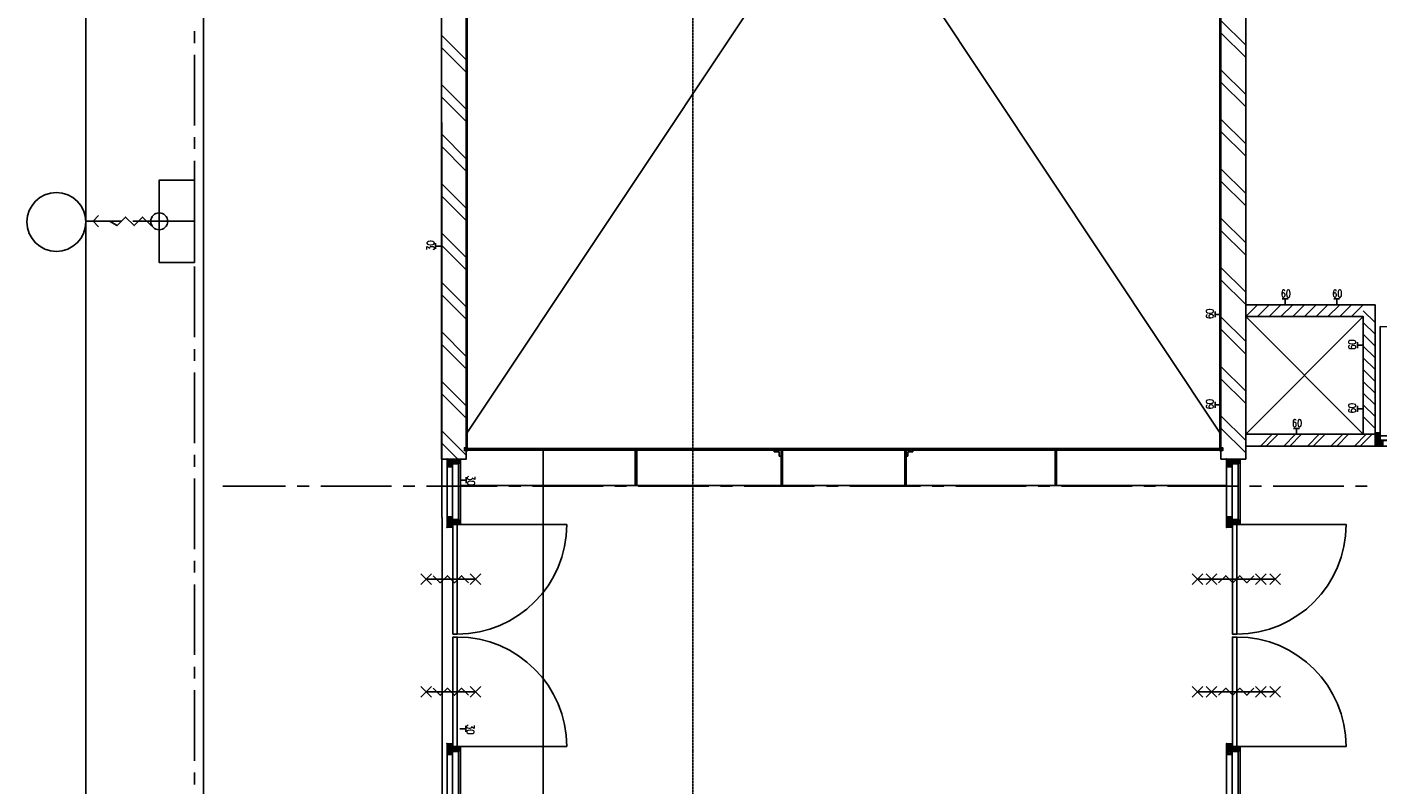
# Model space of a CAD drawing. Extents: x -66955 to 52345, y -20450 to 69550.
# Tile 86 of 132: x -66955 to -55473, y 31645 to 38086. Entities that reach past the tile are written whole.
import ezdxf
from ezdxf.enums import TextEntityAlignment as Align

# ---------------------------------------------------------------- set-up
doc = ezdxf.new("R2010")
doc.units = 0
doc.header["$MEASUREMENT"] = 0
for name, pattern in [('DASHED', [0.75, 0.5, -0.25]), ('HIDDEN', [0.375, 0.25, -0.125]), ('LEEG', [1, -1])]:
    doc.linetypes.add(name, pattern=pattern)
for name, color, linetype in [('-E2-', 7, 'CONTINUOUS'), ('STRAMIEN--E3-', 7, 'CONTINUOUS'), ('STRAMIEN--E7-', 7, 'CONTINUOUS'), ('VERD1--21-', 7, 'CONTINUOUS'), ('VERD1--22-', 7, 'CONTINUOUS'), ('VERD1--24-', 7, 'CONTINUOUS'), ('VERD1--28-', 7, 'CONTINUOUS'), ('VERD1--32-', 7, 'CONTINUOUS'), ('VERD1--E2-', 7, 'CONTINUOUS'), ('VERD1--E5-', 7, 'CONTINUOUS'), ('VERD1--E6-', 7, 'CONTINUOUS')]:
    doc.layers.add(name, color=color, linetype=linetype)
doc.styles.add('ROMANS', font='ROMANS', dxfattribs={"height": 0.2})
doc.styles.add('txt', font='TXT', dxfattribs={"height": 0.2})

# ---------------------------------------------------------------- blocks, each defined once
blk = doc.blocks.new('*O0')
at = {"layer": '-E2-', "color": 7, "linetype": 'CONTINUOUS'}
for points in [[(42000, -89500), (42000, 0), (-76800, 0), (-76800, -89500)], [(-75800, -1000), (41000, -1000), (41000, -79500), (-75800, -79500), (-75800, -1000)], [(41000, -1000), (-75800, -1000), (-75800, -79500), (41000, -79500)]]:
    blk.add_lwpolyline(points, close=True, dxfattribs=at)
blk = doc.blocks.new('A0100S')
at = {"layer": '-E2-', "color": 7, "linetype": 'CONTINUOUS'}
blk.add_blockref('*O0', (-42000, 89500), dxfattribs=at)
blk = doc.blocks.new('*O280')
at = {"layer": 'VERD1--32-', "color": 7, "linetype": 'CONTINUOUS'}
for p, q in [((-1500, 494.36), (-1485.86, 508.5)), ((-1500, 480.22), (-1471.72, 508.5)), ((-1500, 508.5), (-1453, 461.5)), ((-1500, 494.36), (-1458, 452.36)), ((-1500, 480.22), (-1498.28, 478.5)), ((-1491, 475.07), (-1457.57, 508.5)), ((-1491, 460.93), (-1443.43, 508.5)), ((-1491, 446.79), (-1433, 504.79)), ((-1491, 432.65), (-1433, 490.65)), ((-1491, 471.22), (-1458, 438.22)), ((-1485.86, 508.5), (-1438.86, 461.5)), ((-1471.72, 508.5), (-1433, 469.78)), ((-1457.57, 508.5), (-1433, 483.93)), ((-1448.01, 461.5), (-1433, 476.51)), ((-1443.43, 508.5), (-1433, 498.07)), ((-1433.86, 461.5), (-1433, 462.36)), ((-1004.85, 508.5), (-1010, 503.35)), ((-990.71, 508.5), (-1010, 489.21)), ((-976.57, 508.5), (-1010, 475.07)), ((-945, 434.51), (-1010, 499.51)), ((-986.14, 461.5), (-1010, 485.36)), ((-1000.28, 461.5), (-1010, 471.22)), ((-962.43, 508.5), (-1009.43, 461.5)), ((-945, 448.65), (-1004.85, 508.5)), ((-948.28, 508.5), (-995.28, 461.5)), ((-943.71, 461.5), (-990.71, 508.5)), ((-934.14, 508.5), (-985, 457.64)), ((-920, 508.5), (-985, 443.5)), ((-920, 494.36), (-985, 429.36)), ((-945, 420.36), (-985, 460.36)), ((-929.57, 461.5), (-976.57, 508.5)), ((-920, 466.07), (-962.43, 508.5)), ((-920, 480.22), (-948.28, 508.5)), ((-920, 480.22), (-938.72, 461.5)), ((-920, 494.36), (-934.14, 508.5)), ((-920, 466.07), (-924.57, 461.5)), ((920, 494.36), (934.14, 508.5)), ((920, 480.22), (948.28, 508.5)), ((920, 466.07), (962.43, 508.5)), ((920, 508.5), (985, 443.5)), ((920, 494.36), (985, 429.36)), ((920, 480.22), (938.72, 461.5)), ((920, 466.07), (924.57, 461.5)), ((929.57, 461.5), (976.57, 508.5)), ((934.14, 508.5), (985, 457.64)), ((943.71, 461.5), (990.71, 508.5)), ((945, 448.65), (1004.85, 508.5)), ((945, 434.51), (1010, 499.51)), ((945, 420.36), (985, 460.36)), ((948.28, 508.5), (995.28, 461.5)), ((962.43, 508.5), (1009.43, 461.5)), ((976.57, 508.5), (1010, 475.07)), ((986.14, 461.5), (1010, 485.36)), ((990.71, 508.5), (1010, 489.21)), ((1000.28, 461.5), (1010, 471.22)), ((1004.85, 508.5), (1010, 503.35)), ((1443.43, 508.5), (1433, 498.07)), ((1457.57, 508.5), (1433, 483.93)), ((1471.72, 508.5), (1433, 469.78)), ((1491, 446.79), (1433, 504.79)), ((1491, 432.65), (1433, 490.65)), ((1448.01, 461.5), (1433, 476.51)), ((1433.86, 461.5), (1433, 462.36)), ((1485.86, 508.5), (1438.86, 461.5)), ((1491, 460.93), (1443.43, 508.5)), ((1500, 508.5), (1453, 461.5)), ((1491, 475.07), (1457.57, 508.5)), ((1500, 494.36), (1458, 452.36)), ((1491, 471.22), (1458, 438.22)), ((1500, 480.22), (1471.72, 508.5)), ((1500, 494.36), (1485.86, 508.5)), ((1500, 480.22), (1498.28, 478.5)), ((-1500, 409.51), (-1458, 451.51)), ((-1500, 395.36), (-1458, 437.36)), ((-1500, 423.65), (-1499.15, 424.5)), ((-1500, 423.65), (-1470.85, 394.5)), ((-1500, 409.51), (-1484.99, 394.5)), ((-1500, 395.36), (-1499.14, 394.5)), ((-1491, 457.07), (-1458, 424.07)), ((-1491, 442.93), (-1458.57, 410.5)), ((-1491, 428.79), (-1464, 401.79)), ((-1486.72, 394.5), (-1458, 423.22)), ((-1472.58, 394.5), (-1464, 403.08)), ((-945, 455.22), (-985, 415.22)), ((-949.28, 410.5), (-985, 446.22)), ((-951, 398.08), (-985, 432.08)), ((-961.56, 394.5), (-985, 417.94)), ((-945, 441.07), (-979, 407.07)), ((-975.71, 394.5), (-979, 397.79)), ((-945, 426.93), (-977.43, 394.5)), ((-951, 406.79), (-963.29, 394.5)), ((-945, 412.79), (-947.29, 410.5)), ((945, 455.22), (985, 415.22)), ((945, 441.07), (979, 407.07)), ((945, 426.93), (977.43, 394.5)), ((945, 412.79), (947.29, 410.5)), ((949.28, 410.5), (985, 446.22)), ((951, 398.08), (985, 432.08)), ((951, 406.79), (963.29, 394.5)), ((961.56, 394.5), (985, 417.94)), ((975.71, 394.5), (979, 397.79)), ((1491, 457.07), (1458, 424.07)), ((1500, 409.51), (1458, 451.51)), ((1500, 395.36), (1458, 437.36)), ((1486.72, 394.5), (1458, 423.22)), ((1491, 442.93), (1458.57, 410.5)), ((1491, 428.79), (1464, 401.79)), ((1472.58, 394.5), (1464, 403.08)), ((1500, 423.65), (1470.85, 394.5)), ((1500, 409.51), (1484.99, 394.5)), ((1500, 395.36), (1499.14, 394.5)), ((1500, 423.65), (1499.15, 424.5))]:
    blk.add_line(p, q, dxfattribs=at)
for points in [[(-1500, 508.5), (-1433, 508.5), (-1433, 461.5), (-1458, 461.5), (-1458, 410.5), (-1464, 410.5), (-1464, 394.5), (-1500, 394.5), (-1500, 424.5), (-1491, 424.5), (-1491, 478.5), (-1500, 478.5)], [(-1500, 508.5), (-1433, 508.5), (-1433, 461.5), (-1458, 461.5), (-1458, 410.5), (-1464, 410.5), (-1464, 394.5), (-1500, 394.5), (-1500, 424.5), (-1491, 424.5), (-1491, 478.5), (-1500, 478.5)], [(-1458, 461.5), (-985, 461.5), (-985, 410.5), (-1458, 410.5)], [(-1010, 508.5), (-1433, 508.5), (-1433, 461.5), (-1010, 461.5)], [(-920, 508.5), (-1010, 508.5), (-1010, 461.5), (-985, 461.5), (-985, 410.5), (-979, 410.5), (-979, 394.5), (-951, 394.5), (-951, 410.5), (-945, 410.5), (-945, 461.5), (-920, 461.5)], [(-920, 508.5), (-1010, 508.5), (-1010, 461.5), (-985, 461.5), (-985, 410.5), (-979, 410.5), (-979, 394.5), (-951, 394.5), (-951, 410.5), (-945, 410.5), (-945, 461.5), (-920, 461.5)], [(-943, 459.5), (-13, 459.5), (-13, 421.5), (-943, 421.5)], [(943, 459.5), (13, 459.5), (13, 421.5), (943, 421.5)], [(920, 508.5), (1010, 508.5), (1010, 461.5), (985, 461.5), (985, 410.5), (979, 410.5), (979, 394.5), (951, 394.5), (951, 410.5), (945, 410.5), (945, 461.5), (920, 461.5)], [(920, 508.5), (1010, 508.5), (1010, 461.5), (985, 461.5), (985, 410.5), (979, 410.5), (979, 394.5), (951, 394.5), (951, 410.5), (945, 410.5), (945, 461.5), (920, 461.5)], [(1458, 461.5), (985, 461.5), (985, 410.5), (1458, 410.5)], [(1010, 508.5), (1433, 508.5), (1433, 461.5), (1010, 461.5)], [(1500, 508.5), (1433, 508.5), (1433, 461.5), (1458, 461.5), (1458, 410.5), (1464, 410.5), (1464, 394.5), (1500, 394.5), (1500, 424.5), (1491, 424.5), (1491, 478.5), (1500, 478.5)], [(1500, 508.5), (1433, 508.5), (1433, 461.5), (1458, 461.5), (1458, 410.5), (1464, 410.5), (1464, 394.5), (1500, 394.5), (1500, 424.5), (1491, 424.5), (1491, 478.5), (1500, 478.5)], [(-979, 410.5), (-1464, 410.5), (-1464, 394.5), (-979, 394.5)], [(979, 410.5), (1464, 410.5), (1464, 394.5), (979, 394.5)]]:
    blk.add_lwpolyline(points, close=True, dxfattribs=at)
for points in [[(-13, 421.49, -0.41421356), (-943, -508.5), (-943, 421.5), (-13, 421.5)], [(13, 421.49, 0.41421356), (943, -508.5), (943, 421.5), (13, 421.5)]]:
    blk.add_lwpolyline(points, format="xyb", dxfattribs=at)
for p in [(-1500, 508.5), (-920, 508.5), (920, 508.5), (1500, 508.5)]:
    blk.add_point(p, dxfattribs=at)
at = {"layer": 'VERD1--32-', "color": 7, "linetype": 'CONTINUOUS', "extrusion": (0, 0, -1), "style": 'txt'}
for p in [(1477, 432.5), (-1467, 432.5)]:
    blk.add_text('67x114', height=10, rotation=90, dxfattribs=at).set_placement(p)
blk = doc.blocks.new('BI$DDS')
at = {"layer": 'VERD1--32-', "color": 7, "linetype": 'CONTINUOUS'}
blk.add_blockref('*O280', (-1500, -508.5), dxfattribs=at)
blk = doc.blocks.new('*O307')
at = {"layer": 'VERD1--E6-', "color": 7, "linetype": 'CONTINUOUS'}
for p, q in [((-285, -45), (-375, 45)), ((-375, -45), (-285, 45)), ((330, 0), (-330, 0)), ((-165, -45), (-255, 45)), ((-255, -45), (-165, 45)), ((255, -45), (165, 45)), ((165, -45), (255, 45)), ((375, -45), (285, 45)), ((285, -45), (375, 45))]:
    blk.add_line(p, q, dxfattribs=at)
blk.add_lwpolyline([(150, 30), (90, -30), (30, 30.02), (-30, -30), (-90, 30), (-150, -30)], dxfattribs=at)
blk = doc.blocks.new('*O308')
at = {"layer": 'VERD1--E6-', "color": 7, "linetype": 'CONTINUOUS'}
for p, q in [((-285, -45), (-375, 45)), ((-375, -45), (-285, 45)), ((330, 0), (-330, 0)), ((-165, -45), (-255, 45)), ((-255, -45), (-165, 45)), ((255, -45), (165, 45)), ((165, -45), (255, 45)), ((375, -45), (285, 45)), ((285, -45), (375, 45))]:
    blk.add_line(p, q, dxfattribs=at)
blk.add_lwpolyline([(150, 30), (90, -30), (30, 30.02), (-30, -30), (-90, 30), (-150, -30)], dxfattribs=at)
blk = doc.blocks.new('*O309')
at = {"layer": 'VERD1--E6-', "color": 7, "linetype": 'CONTINUOUS'}
for p, q in [((-255, -45), (-165, 45)), ((-165, -45), (-255, 45)), ((-210, 0), (210, 0)), ((165, -45), (255, 45)), ((255, -45), (165, 45))]:
    blk.add_line(p, q, dxfattribs=at)
blk.add_lwpolyline([(-150, 30), (-90, -30), (-30, 30.02), (30, -30), (90, 30), (150, -30)], dxfattribs=at)
blk = doc.blocks.new('*O310')
at = {"layer": 'VERD1--E6-', "color": 7, "linetype": 'CONTINUOUS'}
for p, q in [((-255, -45), (-165, 45)), ((-165, -45), (-255, 45)), ((-210, 0), (210, 0)), ((165, -45), (255, 45)), ((255, -45), (165, 45))]:
    blk.add_line(p, q, dxfattribs=at)
blk.add_lwpolyline([(-150, 30), (-90, -30), (-30, 30.02), (30, -30), (90, 30), (150, -30)], dxfattribs=at)
blk = doc.blocks.new('*O311')
at = {"layer": 'VERD1--32-', "color": 7, "linetype": 'CONTINUOUS'}
for p, q in [((-1500, 494.36), (-1485.86, 508.5)), ((-1500, 480.22), (-1471.72, 508.5)), ((-1500, 508.5), (-1453, 461.5)), ((-1500, 494.36), (-1458, 452.36)), ((-1500, 480.22), (-1498.28, 478.5)), ((-1491, 475.07), (-1457.57, 508.5)), ((-1491, 460.93), (-1443.43, 508.5)), ((-1491, 446.79), (-1433, 504.79)), ((-1491, 432.65), (-1433, 490.65)), ((-1491, 471.22), (-1458, 438.22)), ((-1485.86, 508.5), (-1438.86, 461.5)), ((-1471.72, 508.5), (-1433, 469.78)), ((-1457.57, 508.5), (-1433, 483.93)), ((-1448.01, 461.5), (-1433, 476.51)), ((-1443.43, 508.5), (-1433, 498.07)), ((-1433.86, 461.5), (-1433, 462.36)), ((-1004.85, 508.5), (-1010, 503.35)), ((-990.71, 508.5), (-1010, 489.21)), ((-976.57, 508.5), (-1010, 475.07)), ((-945, 434.51), (-1010, 499.51)), ((-986.14, 461.5), (-1010, 485.36)), ((-1000.28, 461.5), (-1010, 471.22)), ((-962.43, 508.5), (-1009.43, 461.5)), ((-945, 448.65), (-1004.85, 508.5)), ((-948.28, 508.5), (-995.28, 461.5)), ((-943.71, 461.5), (-990.71, 508.5)), ((-934.14, 508.5), (-985, 457.64)), ((-920, 508.5), (-985, 443.5)), ((-920, 494.36), (-985, 429.36)), ((-945, 420.36), (-985, 460.36)), ((-929.57, 461.5), (-976.57, 508.5)), ((-920, 466.07), (-962.43, 508.5)), ((-920, 480.22), (-948.28, 508.5)), ((-920, 480.22), (-938.72, 461.5)), ((-920, 494.36), (-934.14, 508.5)), ((-920, 466.07), (-924.57, 461.5)), ((920, 494.36), (934.14, 508.5)), ((920, 480.22), (948.28, 508.5)), ((920, 466.07), (962.43, 508.5)), ((920, 508.5), (985, 443.5)), ((920, 494.36), (985, 429.36)), ((920, 480.22), (938.72, 461.5)), ((920, 466.07), (924.57, 461.5)), ((929.57, 461.5), (976.57, 508.5)), ((934.14, 508.5), (985, 457.64)), ((943.71, 461.5), (990.71, 508.5)), ((945, 448.65), (1004.85, 508.5)), ((945, 434.51), (1010, 499.51)), ((945, 420.36), (985, 460.36)), ((948.28, 508.5), (995.28, 461.5)), ((962.43, 508.5), (1009.43, 461.5)), ((976.57, 508.5), (1010, 475.07)), ((986.14, 461.5), (1010, 485.36)), ((990.71, 508.5), (1010, 489.21)), ((1000.28, 461.5), (1010, 471.22)), ((1004.85, 508.5), (1010, 503.35)), ((1443.43, 508.5), (1433, 498.07)), ((1457.57, 508.5), (1433, 483.93)), ((1471.72, 508.5), (1433, 469.78)), ((1491, 446.79), (1433, 504.79)), ((1491, 432.65), (1433, 490.65)), ((1448.01, 461.5), (1433, 476.51)), ((1433.86, 461.5), (1433, 462.36)), ((1485.86, 508.5), (1438.86, 461.5)), ((1491, 460.93), (1443.43, 508.5)), ((1500, 508.5), (1453, 461.5)), ((1491, 475.07), (1457.57, 508.5)), ((1500, 494.36), (1458, 452.36)), ((1491, 471.22), (1458, 438.22)), ((1500, 480.22), (1471.72, 508.5)), ((1500, 494.36), (1485.86, 508.5)), ((1500, 480.22), (1498.28, 478.5)), ((-1500, 409.51), (-1458, 451.51)), ((-1500, 395.36), (-1458, 437.36)), ((-1500, 423.65), (-1499.15, 424.5)), ((-1500, 423.65), (-1470.85, 394.5)), ((-1500, 409.51), (-1484.99, 394.5)), ((-1500, 395.36), (-1499.14, 394.5)), ((-1491, 457.07), (-1458, 424.07)), ((-1491, 442.93), (-1458.57, 410.5)), ((-1491, 428.79), (-1464, 401.79)), ((-1486.72, 394.5), (-1458, 423.22)), ((-1472.58, 394.5), (-1464, 403.08)), ((-945, 455.22), (-985, 415.22)), ((-949.28, 410.5), (-985, 446.22)), ((-951, 398.08), (-985, 432.08)), ((-961.56, 394.5), (-985, 417.94)), ((-945, 441.07), (-979, 407.07)), ((-975.71, 394.5), (-979, 397.79)), ((-945, 426.93), (-977.43, 394.5)), ((-951, 406.79), (-963.29, 394.5)), ((-945, 412.79), (-947.29, 410.5)), ((945, 455.22), (985, 415.22)), ((945, 441.07), (979, 407.07)), ((945, 426.93), (977.43, 394.5)), ((945, 412.79), (947.29, 410.5)), ((949.28, 410.5), (985, 446.22)), ((951, 398.08), (985, 432.08)), ((951, 406.79), (963.29, 394.5)), ((961.56, 394.5), (985, 417.94)), ((975.71, 394.5), (979, 397.79)), ((1491, 457.07), (1458, 424.07)), ((1500, 409.51), (1458, 451.51)), ((1500, 395.36), (1458, 437.36)), ((1486.72, 394.5), (1458, 423.22)), ((1491, 442.93), (1458.57, 410.5)), ((1491, 428.79), (1464, 401.79)), ((1472.58, 394.5), (1464, 403.08)), ((1500, 423.65), (1470.85, 394.5)), ((1500, 409.51), (1484.99, 394.5)), ((1500, 395.36), (1499.14, 394.5)), ((1500, 423.65), (1499.15, 424.5))]:
    blk.add_line(p, q, dxfattribs=at)
for points in [[(-1500, 508.5), (-1433, 508.5), (-1433, 461.5), (-1458, 461.5), (-1458, 410.5), (-1464, 410.5), (-1464, 394.5), (-1500, 394.5), (-1500, 424.5), (-1491, 424.5), (-1491, 478.5), (-1500, 478.5)], [(-1500, 508.5), (-1433, 508.5), (-1433, 461.5), (-1458, 461.5), (-1458, 410.5), (-1464, 410.5), (-1464, 394.5), (-1500, 394.5), (-1500, 424.5), (-1491, 424.5), (-1491, 478.5), (-1500, 478.5)], [(-1458, 461.5), (-985, 461.5), (-985, 410.5), (-1458, 410.5)], [(-1010, 508.5), (-1433, 508.5), (-1433, 461.5), (-1010, 461.5)], [(-920, 508.5), (-1010, 508.5), (-1010, 461.5), (-985, 461.5), (-985, 410.5), (-979, 410.5), (-979, 394.5), (-951, 394.5), (-951, 410.5), (-945, 410.5), (-945, 461.5), (-920, 461.5)], [(-920, 508.5), (-1010, 508.5), (-1010, 461.5), (-985, 461.5), (-985, 410.5), (-979, 410.5), (-979, 394.5), (-951, 394.5), (-951, 410.5), (-945, 410.5), (-945, 461.5), (-920, 461.5)], [(-943, 459.5), (-13, 459.5), (-13, 421.5), (-943, 421.5)], [(943, 459.5), (13, 459.5), (13, 421.5), (943, 421.5)], [(920, 508.5), (1010, 508.5), (1010, 461.5), (985, 461.5), (985, 410.5), (979, 410.5), (979, 394.5), (951, 394.5), (951, 410.5), (945, 410.5), (945, 461.5), (920, 461.5)], [(920, 508.5), (1010, 508.5), (1010, 461.5), (985, 461.5), (985, 410.5), (979, 410.5), (979, 394.5), (951, 394.5), (951, 410.5), (945, 410.5), (945, 461.5), (920, 461.5)], [(1458, 461.5), (985, 461.5), (985, 410.5), (1458, 410.5)], [(1010, 508.5), (1433, 508.5), (1433, 461.5), (1010, 461.5)], [(1500, 508.5), (1433, 508.5), (1433, 461.5), (1458, 461.5), (1458, 410.5), (1464, 410.5), (1464, 394.5), (1500, 394.5), (1500, 424.5), (1491, 424.5), (1491, 478.5), (1500, 478.5)], [(1500, 508.5), (1433, 508.5), (1433, 461.5), (1458, 461.5), (1458, 410.5), (1464, 410.5), (1464, 394.5), (1500, 394.5), (1500, 424.5), (1491, 424.5), (1491, 478.5), (1500, 478.5)], [(-979, 410.5), (-1464, 410.5), (-1464, 394.5), (-979, 394.5)], [(979, 410.5), (1464, 410.5), (1464, 394.5), (979, 394.5)]]:
    blk.add_lwpolyline(points, close=True, dxfattribs=at)
for points in [[(-13, 421.49, -0.41421356), (-943, -508.5), (-943, 421.5), (-13, 421.5)], [(13, 421.49, 0.41421356), (943, -508.5), (943, 421.5), (13, 421.5)]]:
    blk.add_lwpolyline(points, format="xyb", dxfattribs=at)
for p in [(-1500, 508.5), (-920, 508.5), (920, 508.5), (1500, 508.5)]:
    blk.add_point(p, dxfattribs=at)
at = {"layer": 'VERD1--32-', "color": 7, "linetype": 'CONTINUOUS', "extrusion": (0, 0, -1), "style": 'txt'}
for p in [(1467, 476.49), (-1477, 476.49)]:
    blk.add_text('67x114', height=10, rotation=270, dxfattribs=at).set_placement(p)
blk = doc.blocks.new('BI$HHS')
at = {"layer": 'VERD1--32-', "color": 7, "linetype": 'CONTINUOUS'}
blk.add_blockref('*O311', (-1500, -508.5), dxfattribs=at)
blk = doc.blocks.new('*O314')
at = {"layer": 'VERD1--E2-', "color": 7, "linetype": 'CONTINUOUS'}
for p, q in [((215, -132), (215, 132)), ((-347, 0), (-301, 49)), ((347, 0), (83, 0))]:
    blk.add_line(p, q, dxfattribs=at)
for points in [[(-301, -46), (-347, 0), (-208, 0)], [(-208, 0), (-143, -36), (-71, 36), (1, -36), (73, 36), (145, -36)]]:
    blk.add_lwpolyline(points, dxfattribs=at)
blk.add_circle((215, 0), 72, dxfattribs=at)
blk = doc.blocks.new('*O344')
at = {"layer": 'VERD1--22-', "color": 7, "linetype": 'CONTINUOUS'}
for p, q in [((-3338.5, -94), (-3128.5, -94)), ((-3137.97, -4), (81.5, -4)), ((-3137.97, -16), (-3137.97, -4)), ((-3137.97, -16), (81.5, -16)), ((-3128.5, -17.35), (-3125.35, -20.5)), ((-3128.5, -20.18), (-3128.18, -20.5)), ((-3127.02, -16), (-3122.52, -20.5)), ((-3124.2, -16), (-3119.7, -20.5)), ((-3121.37, -16), (-3118.5, -18.87)), ((-3118.54, -16), (-3118.5, -16.04)), ((-3117.68, -18.98), (-2924.8, -18.98)), ((-2924.8, -18.98), (3280.68, -18.98)), ((-1689.72, -19), (-1689.72, -319)), ((-1689.72, -19), (-1677.72, -19)), ((-1677.72, -19), (-1677.72, -319)), ((-508.48, -34), (-508.48, -19)), ((-465.28, -70.8), (-450.28, -70.8)), ((-450.28, -19), (-450.28, -319)), ((-450.28, -19), (-438.28, -19)), ((-438.28, -19), (-438.28, -319)), ((81.5, -4), (3300.53, -4)), ((81.5, -16), (81.5, -4)), ((81.5, -16), (81.5, -4)), ((81.5, -16), (3300.53, -16)), ((601.28, -19), (601.28, -319)), ((601.28, -19), (613.28, -19)), ((613.28, -19), (613.28, -319)), ((628.28, -70.8), (613.28, -70.8)), ((671.48, -34), (671.48, -19)), ((1881.28, -19), (1881.28, -319)), ((1881.28, -19), (1893.28, -19)), ((1893.28, -19), (1893.28, -319)), ((3281.54, -16), (3281.5, -16.04)), ((3284.37, -16), (3281.5, -18.87)), ((3287.2, -16), (3282.7, -20.5)), ((3290.02, -16), (3285.52, -20.5)), ((3291.5, -17.35), (3288.35, -20.5)), ((3291.5, -20.18), (3291.18, -20.5)), ((3300.53, -16), (3300.53, -4)), ((3300.84, -318.98), (-3093.77, -318.98)), ((-1689.72, -319), (-1677.72, -319)), ((-450.28, -319), (-438.28, -319)), ((601.28, -319), (613.28, -319)), ((1881.28, -319), (1893.28, -319))]:
    blk.add_line(p, q, dxfattribs=at)
at = {"layer": 'VERD1--22-', "color": 7, "linetype": 'LEEG'}
for p, q in [((-3137.97, -10), (81.5, -10)), ((-1683.72, -19), (-1683.72, -319)), ((-444.28, -19), (-444.28, -319)), ((81.5, -10), (3300.53, -10)), ((607.28, -19), (607.28, -319)), ((1887.28, -19), (1887.28, -319))]:
    blk.add_line(p, q, dxfattribs=at)
at = {"layer": 'VERD1--22-', "color": 7, "linetype": 'CONTINUOUS'}
for points in [[(-3143.5, 2.5), (-3143.5, -22.5), (-3118.5, -22.5), (-3118.5, 2.5)], [(-3118.5, -20.5), (-3118.5, -22.5), (-3143.5, -22.5), (-3143.5, 2.5), (-3118.5, 2.5), (-3118.5, 0.5), (-3141.5, 0.5), (-3141.5, -20.5)], [(3306.5, 2.5), (3306.5, -22.5), (3281.5, -22.5), (3281.5, 2.5)], [(3281.5, -20.5), (3281.5, -22.5), (3306.5, -22.5), (3306.5, 2.5), (3281.5, 2.5), (3281.5, 0.5), (3304.5, 0.5), (3304.5, -20.5)], [(-3128.5, -16), (-3128.5, -20.5), (-3118.5, -20.5), (-3118.5, -16)], [(3291.5, -16), (3291.5, -20.5), (3281.5, -20.5), (3281.5, -16)]]:
    blk.add_lwpolyline(points, close=True, dxfattribs=at)
for points in [[(-3093.77, -318.98), (-3175.5, -318.98), (-3175.5, -95), (-3127.5, -95), (-3127.5, -23.45)], [(-3127.5, -23.45), (-3117.68, -23.45), (-3117.68, -18.98)], [(-450.28, -70.8), (-450.28, -19), (-508.48, -19)], [(-465.28, -70.8), (-465.28, -34), (-508.48, -34)], [(613.28, -70.8), (613.28, -19), (671.48, -19)], [(628.28, -70.8), (628.28, -34), (671.48, -34)], [(3256.77, -318.98), (3338.5, -318.98), (3338.5, -95), (3290.5, -95), (3290.5, -23.45)], [(3290.5, -23.45), (3280.68, -23.45), (3280.68, -18.98)]]:
    blk.add_lwpolyline(points, dxfattribs=at)
blk = doc.blocks.new('*O432')
at = {"layer": 'VERD1--32-', "color": 7, "linetype": 'CONTINUOUS'}
for p, q in [((-509, 494.36), (-494.86, 508.5)), ((-509, 480.22), (-480.72, 508.5)), ((-509, 508.5), (-462, 461.5)), ((-509, 494.36), (-467, 452.36)), ((-509, 480.22), (-507.28, 478.5)), ((-500, 475.07), (-466.57, 508.5)), ((-500, 460.93), (-452.43, 508.5)), ((-500, 446.79), (-442, 504.79)), ((-500, 432.65), (-442, 490.65)), ((-500, 471.22), (-467, 438.22)), ((-494.86, 508.5), (-447.86, 461.5)), ((-480.72, 508.5), (-442, 469.78)), ((-466.57, 508.5), (-442, 483.93)), ((-457.01, 461.5), (-442, 476.51)), ((-452.43, 508.5), (-442, 498.07)), ((-442.86, 461.5), (-442, 462.36)), ((452.43, 508.5), (442, 498.07)), ((466.57, 508.5), (442, 483.93)), ((480.72, 508.5), (442, 469.78)), ((500, 446.79), (442, 504.79)), ((500, 432.65), (442, 490.65)), ((457.01, 461.5), (442, 476.51)), ((442.86, 461.5), (442, 462.36)), ((494.86, 508.5), (447.86, 461.5)), ((500, 460.93), (452.43, 508.5)), ((509, 508.5), (462, 461.5)), ((500, 475.07), (466.57, 508.5)), ((509, 494.36), (467, 452.36)), ((500, 471.22), (467, 438.22)), ((509, 480.22), (480.72, 508.5)), ((509, 494.36), (494.86, 508.5)), ((509, 480.22), (507.28, 478.5)), ((-509, 409.51), (-467, 451.51)), ((-509, 395.36), (-467, 437.36)), ((-509, 423.65), (-508.15, 424.5)), ((-509, 423.65), (-479.85, 394.5)), ((-509, 409.51), (-493.99, 394.5)), ((-509, 395.36), (-508.14, 394.5)), ((-500, 457.07), (-467, 424.07)), ((-500, 442.93), (-467.57, 410.5)), ((-500, 428.79), (-473, 401.79)), ((-495.72, 394.5), (-467, 423.22)), ((-481.58, 394.5), (-473, 403.08)), ((500, 457.07), (467, 424.07)), ((509, 409.51), (467, 451.51)), ((509, 395.36), (467, 437.36)), ((495.72, 394.5), (467, 423.22)), ((500, 442.93), (467.57, 410.5)), ((500, 428.79), (473, 401.79)), ((481.58, 394.5), (473, 403.08)), ((509, 423.65), (479.85, 394.5)), ((509, 409.51), (493.99, 394.5)), ((509, 395.36), (508.14, 394.5)), ((509, 423.65), (508.15, 424.5))]:
    blk.add_line(p, q, dxfattribs=at)
for points in [[(-509, 508.5), (-442, 508.5), (-442, 461.5), (-467, 461.5), (-467, 410.5), (-473, 410.5), (-473, 394.5), (-509, 394.5), (-509, 424.5), (-500, 424.5), (-500, 478.5), (-509, 478.5)], [(-509, 508.5), (-442, 508.5), (-442, 461.5), (-467, 461.5), (-467, 410.5), (-473, 410.5), (-473, 394.5), (-509, 394.5), (-509, 424.5), (-500, 424.5), (-500, 478.5), (-509, 478.5)], [(465, 459.5), (-465, 459.5), (-465, 421.5), (465, 421.5)], [(-442, 508.5), (442, 508.5), (442, 461.5), (-442, 461.5)], [(509, 508.5), (442, 508.5), (442, 461.5), (467, 461.5), (467, 410.5), (473, 410.5), (473, 394.5), (509, 394.5), (509, 424.5), (500, 424.5), (500, 478.5), (509, 478.5)], [(509, 508.5), (442, 508.5), (442, 461.5), (467, 461.5), (467, 410.5), (473, 410.5), (473, 394.5), (509, 394.5), (509, 424.5), (500, 424.5), (500, 478.5), (509, 478.5)]]:
    blk.add_lwpolyline(points, close=True, dxfattribs=at)
blk.add_lwpolyline([(465, -508.5), (465, 421.5), (-465, 421.5)], dxfattribs=at)
blk.add_arc((465, 421.51), 930, 180, 270, dxfattribs=at)
for p in [(-509, 508.5), (509, 508.5)]:
    blk.add_point(p, dxfattribs=at)
at = {"layer": 'VERD1--32-', "color": 7, "linetype": 'CONTINUOUS', "style": 'txt'}
for p in [(-486, 476.5), (476, 476.5)]:
    blk.add_text('67x114', height=10, rotation=270, dxfattribs=at).set_placement(p)
blk = doc.blocks.new('BI$ZSS')
at = {"layer": 'VERD1--32-', "color": 7, "linetype": 'CONTINUOUS'}
blk.add_blockref('*O432', (509, -508.5), dxfattribs=at)

msp = doc.modelspace()

# ---------------------------------------------------------------- linework, layer by layer
at = {"layer": 'STRAMIEN--E3-', "color": 251, "linetype": 'DASHED'}
msp.add_line((-61292, 69050), (-61292, 22497), dxfattribs=at)
at = {"layer": 'STRAMIEN--E7-', "color": 7, "linetype": 'CONTINUOUS'}
for p, q in [((-65530, 38050), (-65530, 37950)), ((-65530, 37850), (-65530, 37550)), ((-65530, 37550), (-65530, 37250)), ((-65530, 37150), (-65530, 37050)), ((-65530, 36950), (-65530, 36650)), ((-65530, 36650), (-65530, 36350)), ((-66455, 36435), (-66155, 36435)), ((-66055, 36435), (-65955, 36435)), ((-65855, 36435), (-65555, 36435)), ((-65555, 36435), (-65530, 36435)), ((-65530, 36250), (-65530, 36150)), ((-65530, 36050), (-65530, 35750)), ((-65530, 35750), (-65530, 35450)), ((-65530, 35350), (-65530, 35250)), ((-65530, 35150), (-65530, 34850)), ((-65530, 34850), (-65530, 34550)), ((-65530, 34450), (-65530, 34350)), ((-65530, 34250), (-65530, 33950)), ((-65530, 33950), (-65530, 33650)), ((-65530, 33550), (-65530, 33450)), ((-65530, 33350), (-65530, 33050)), ((-65530, 33050), (-65530, 32750)), ((-65530, 32650), (-65530, 32550)), ((-65530, 32450), (-65530, 32150)), ((-65530, 32150), (-65530, 31850)), ((-65530, 31750), (-65530, 31650))]:
    msp.add_line(p, q, dxfattribs=at)
at = {"layer": 'STRAMIEN--E7-', "color": 6, "linetype": 'CONTINUOUS'}
for p, q in [((-65056, 34185), (-65290, 34185)), ((-64756, 34185), (-65056, 34185)), ((-64556, 34185), (-64656, 34185)), ((-64156, 34185), (-64456, 34185)), ((-63856, 34185), (-64156, 34185)), ((-63656, 34185), (-63756, 34185)), ((-63256, 34185), (-63556, 34185)), ((-62956, 34185), (-63256, 34185)), ((-62756, 34185), (-62856, 34185)), ((-62356, 34185), (-62656, 34185)), ((-62056, 34185), (-62356, 34185)), ((-61856, 34185), (-61956, 34185)), ((-61456, 34185), (-61756, 34185)), ((-61156, 34185), (-61456, 34185)), ((-60956, 34185), (-61056, 34185)), ((-60556, 34185), (-60856, 34185)), ((-60256, 34185), (-60556, 34185)), ((-60056, 34185), (-60156, 34185)), ((-59656, 34185), (-59956, 34185)), ((-59356, 34185), (-59656, 34185)), ((-59156, 34185), (-59256, 34185)), ((-58756, 34185), (-59056, 34185)), ((-58456, 34185), (-58756, 34185)), ((-58256, 34185), (-58356, 34185)), ((-57856, 34185), (-58156, 34185)), ((-57556, 34185), (-57856, 34185)), ((-57356, 34185), (-57456, 34185)), ((-56956, 34185), (-57256, 34185)), ((-56656, 34185), (-56956, 34185)), ((-56456, 34185), (-56556, 34185)), ((-56056, 34185), (-56356, 34185)), ((-55756, 34185), (-56056, 34185)), ((-55556, 34185), (-55656, 34185))]:
    msp.add_line(p, q, dxfattribs=at)
at = {"layer": 'STRAMIEN--E7-', "color": 7, "linetype": 'CONTINUOUS'}
msp.add_circle((-66705, 36430), 250.05, dxfattribs=at)
at = {"layer": 'VERD1--21-', "color": 7, "linetype": 'CONTINUOUS'}
for p, q in [((-63430, 44475), (-63430, 34415)), ((-56590, 34415), (-56590, 44475)), ((-63220, 44265), (-63220, 34415)), ((-56800, 34415), (-56800, 44265)), ((-56590, 37932.5), (-56800, 38142.5)), ((-63430, 38017.5), (-63220, 37807.5)), ((-56590, 37827.5), (-56800, 38037.5)), ((-63430, 37912.5), (-63220, 37702.5)), ((-56590, 37512.5), (-56800, 37722.5)), ((-63430, 37597.5), (-63220, 37387.5)), ((-56590, 37407.5), (-56800, 37617.5)), ((-63430, 37492.5), (-63220, 37282.5)), ((-56590, 37092.5), (-56800, 37302.5)), ((-63430, 37177.5), (-63220, 36967.5)), ((-56590, 36987.5), (-56800, 37197.5)), ((-63430, 37072.5), (-63220, 36862.5)), ((-56590, 36672.5), (-56800, 36882.5)), ((-63430, 36757.5), (-63220, 36547.5)), ((-56590, 36567.5), (-56800, 36777.5)), ((-63430, 36652.5), (-63220, 36442.5)), ((-56590, 36252.5), (-56800, 36462.5)), ((-63430, 36337.5), (-63220, 36127.5)), ((-56590, 36147.5), (-56800, 36357.5)), ((-63430, 36232.5), (-63220, 36022.5)), ((-56590, 35832.5), (-56800, 36042.5)), ((-63430, 35917.5), (-63220, 35707.5)), ((-56590, 35727.5), (-56800, 35937.5)), ((-63430, 35812.5), (-63220, 35602.5)), ((-56590, 35412.5), (-56800, 35622.5)), ((-63430, 35497.5), (-63220, 35287.5)), ((-56590, 35307.5), (-56800, 35517.5)), ((-63430, 35392.5), (-63220, 35182.5)), ((-56590, 34992.5), (-56800, 35202.5)), ((-63430, 35077.5), (-63220, 34867.5)), ((-56590, 34887.5), (-56800, 35097.5)), ((-63430, 34972.5), (-63220, 34762.5)), ((-56590, 34572.5), (-56800, 34782.5)), ((-56590, 34467.5), (-56800, 34677.5)), ((-63430, 34657.5), (-63220, 34447.5)), ((-63430, 34552.5), (-63293.5, 34416)), ((-63430, 34415), (-63220, 34415))]:
    msp.add_line(p, q, dxfattribs=at)
at = {"layer": 'VERD1--22-', "color": 7, "linetype": 'CONTINUOUS'}
for p, q in [((-63220, 44265), (-63220, 34511.5)), ((-63210, 44255), (-63210, 34511.5)), ((-56810, 34511.5), (-56810, 44255)), ((-56800, 34511.5), (-56800, 44265)), ((-56590, 35625), (-56490, 35725)), ((-56590, 35725), (-55490, 35725)), ((-56590, 35625), (-56590, 35725)), ((-56490, 35625), (-56390, 35725)), ((-56390, 35625), (-56290, 35725)), ((-56290, 35625), (-56190, 35725)), ((-56190, 35625), (-56090, 35725)), ((-56090, 35625), (-55990, 35725)), ((-55990, 35625), (-55890, 35725)), ((-55890, 35625), (-55790, 35725)), ((-55790, 35625), (-55690, 35725)), ((-55690, 35625), (-55590, 35725)), ((-55490, 35725), (-55490, 34625)), ((-56590, 35625), (-55590, 35625)), ((-55590, 35675), (-55490, 35575)), ((-55590, 35625), (-55590, 34625)), ((-55590, 35575), (-55490, 35475)), ((-55590, 35475), (-55490, 35375)), ((-55590, 35375), (-55490, 35275)), ((-55590, 35275), (-55490, 35175)), ((-55590, 35175), (-55490, 35075)), ((-55590, 35075), (-55490, 34975)), ((-55590, 34975), (-55490, 34875)), ((-55590, 34875), (-55490, 34775)), ((-55590, 34775), (-55490, 34675)), ((-55490, 34625), (-56590, 34625)), ((-56590, 34625), (-56590, 34525)), ((-56365, 34625), (-56465, 34525)), ((-56315, 34625), (-56415, 34525)), ((-56165, 34625), (-56265, 34525)), ((-56115, 34625), (-56215, 34525)), ((-55965, 34625), (-56065, 34525)), ((-55915, 34625), (-56015, 34525)), ((-55765, 34625), (-55865, 34525)), ((-55715, 34625), (-55815, 34525)), ((-55565, 34625), (-55665, 34525)), ((-55515, 34625), (-55615, 34525)), ((-55590, 34625), (-55490, 34625)), ((-55490, 34625), (-55490, 34525)), ((-63220, 34511.5), (-63210, 34511.5)), ((-56800, 34511.5), (-56810, 34511.5)), ((-55490, 34525), (-56590, 34525)), ((-56590, 34415), (-56800, 34415))]:
    msp.add_line(p, q, dxfattribs=at)
at = {"layer": 'VERD1--22-', "color": 7, "linetype": 'LEEG'}
for p, q in [((-63215, 44260), (-63215, 34511.5)), ((-56805, 34511.5), (-56805, 44260))]:
    msp.add_line(p, q, dxfattribs=at)
at = {"layer": 'VERD1--22-', "color": 7, "linetype": 'CONTINUOUS'}
msp.add_lwpolyline([(-56590, 34625), (-55590, 35625), (-55590, 34625), (-56590, 35625)], close=True, dxfattribs=at)
at = {"layer": 'VERD1--24-', "color": 7, "linetype": 'CONTINUOUS'}
for p, q in [((-63220, 44265), (-56800, 34625)), ((-56800, 44265), (-63220, 34625)), ((-62566.31, 34490.02), (-62566.31, 31339.98))]:
    msp.add_line(p, q, dxfattribs=at)
at = {"layer": 'VERD1--28-', "color": 7, "linetype": 'CONTINUOUS'}
msp.add_lwpolyline([(-65530, 36085), (-65700, 36085), (-65700, 36085), (-65830, 36085), (-65830, 36785), (-65700, 36785), (-65700, 36785), (-65530, 36785)], close=True, dxfattribs=at)
at = {"layer": 'VERD1--E5-', "color": 92, "linetype": 'CONTINUOUS'}
for p, q in [((-63480, 36200), (-63480, 36250)), ((-63430, 36225), (-63480, 36225)), ((-63269, 34236), (-63219, 34235.88)), ((-63218.94, 34260.88), (-63219.06, 34210.88)), ((-63274, 32122), (-63224, 32121.88)), ((-63223.94, 32146.88), (-63224.06, 32096.88))]:
    msp.add_line(p, q, dxfattribs=at)
at = {"layer": 'VERD1--E5-', "color": 1, "linetype": 'CONTINUOUS'}
for p, q in [((-56278.67, 35775), (-56228.67, 35775)), ((-56253.67, 35725), (-56253.67, 35775)), ((-55840.67, 35775), (-55790.67, 35775)), ((-55815.67, 35725), (-55815.67, 35775)), ((-56850, 35619.33), (-56850, 35669.33)), ((-56800, 35644.33), (-56850, 35644.33)), ((-55640, 35357), (-55640, 35407)), ((-55590, 35382), (-55640, 35382)), ((-56850, 34851), (-56850, 34901)), ((-56800, 34876), (-56850, 34876)), ((-55640, 34817), (-55640, 34867)), ((-55590, 34842), (-55640, 34842)), ((-56183, 34675), (-56133, 34675)), ((-56158, 34625), (-56158, 34675))]:
    msp.add_line(p, q, dxfattribs=at)
at = {"layer": 'VERD1--E5-', "color": 92, "linetype": 'HIDDEN'}
msp.add_lwpolyline([(-63417.29, 24327.91), (-63434.29, 44474.91), (-56910, 44475)], dxfattribs=at)
at = {"layer": 'VERD1--E5-', "color": 1, "linetype": 'DASHED'}
msp.add_lwpolyline([(-56590, 44475), (-53430, 44475), (-53430, 34525), (-56590, 34525)], close=True, dxfattribs=at)

# ---------------------------------------------------------------- block references
at = {"layer": '-E2-', "color": 7, "linetype": 'CONTINUOUS'}
msp.add_blockref('A0100S', (52345, -20450), dxfattribs=at)
at = {"layer": 'VERD1--22-', "color": 7, "linetype": 'CONTINUOUS'}
msp.add_blockref('*O344', (-60091.5, 34509), dxfattribs=at)
at = {"layer": 'VERD1--32-', "color": 7, "linetype": 'CONTINUOUS', "rotation": 180}
msp.add_blockref('BI$ZSS', (-54472, 34525), dxfattribs=at)
at = {"layer": 'VERD1--32-', "color": 7, "linetype": 'CONTINUOUS', "yscale": -1, "rotation": 270}
for name, p in [('BI$HHS', (-63382, 31415)), ('BI$DDS', (-56752, 31415))]:
    msp.add_blockref(name, p, dxfattribs=at)
at = {"layer": 'VERD1--E2-', "color": 7, "linetype": 'CONTINUOUS'}
msp.add_blockref('*O314', (-66045.4, 36435), dxfattribs=at)
at = {"layer": 'VERD1--E6-', "color": 7, "linetype": 'CONTINUOUS'}
for name, p in [('*O309', (-63350, 33393)), ('*O307', (-56670, 33393)), ('*O310', (-63350, 32437)), ('*O308', (-56670, 32437))]:
    msp.add_blockref(name, p, dxfattribs=at)

# ---------------------------------------------------------------- texts
at = {"layer": 'VERD1--E5-', "color": 92, "linetype": 'CONTINUOUS', "style": 'ROMANS', "width": 0.8}
for rotation, p in [(90, (-63521.82, 36228.92)), (269.864485, (-63177.19, 34231.86)), (269.864485, (-63182.19, 32117.86))]:
    msp.add_text('30', height=62.5, rotation=rotation, dxfattribs=at).set_placement(p, align=Align.MIDDLE)
at = {"layer": 'VERD1--E5-', "color": 1, "linetype": 'CONTINUOUS', "style": 'ROMANS', "width": 0.8}
for p in [(-56248.52, 35820.34), (-55810.52, 35820.34), (-56152.84, 34720.34)]:
    msp.add_text('60', height=62.5, dxfattribs=at).set_placement(p, align=Align.MIDDLE)
for p in [(-56895.34, 35649.48), (-55685.34, 35387.16), (-56895.34, 34881.16), (-55685.34, 34847.16)]:
    msp.add_text('60', height=62.5, rotation=90, dxfattribs=at).set_placement(p, align=Align.MIDDLE)

doc.saveas('drawing.dxf')
